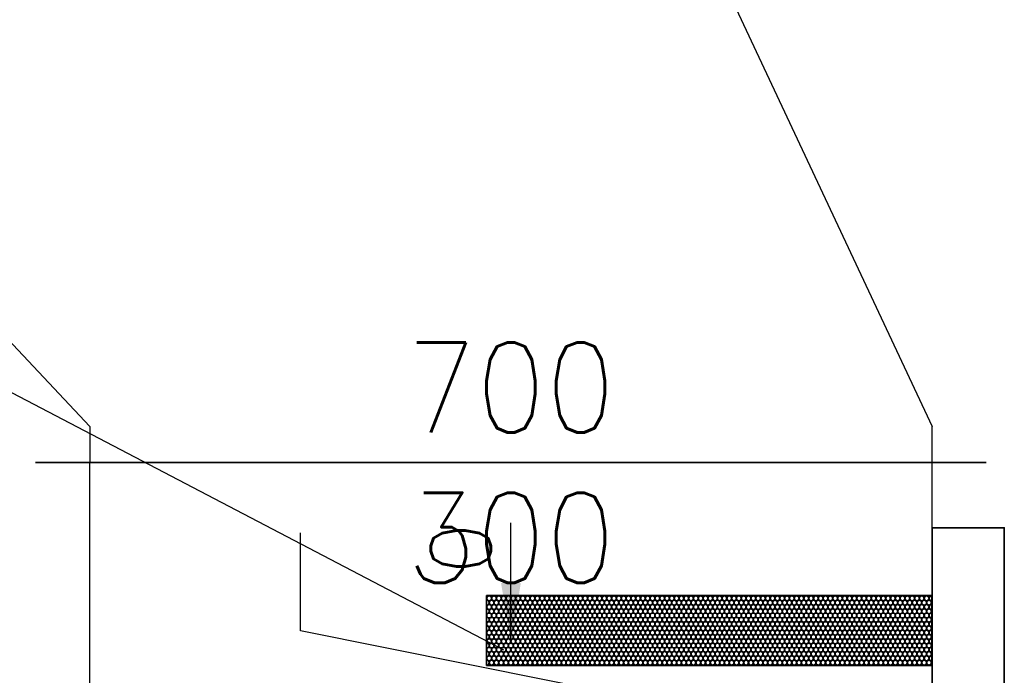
# Model space of a CAD drawing. Header units: millimetres. Extents: x -56303 to -45239, y -20463 to -4540.
# Tile 234 of 256: x -47014 to -46932, y -11314 to -11259. Entities that reach past the tile are written whole.
import ezdxf

# ---------------------------------------------------------------- set-up
doc = ezdxf.new("R2010")
doc.units = ezdxf.units.MM
for name, color, linetype in [('_HVAC_opis', 3, 'Continuous'), ('FLUID-N1', 7, 'Continuous'), ('FLUID-N1-50-ARRDU', 7, 'Continuous'), ('FLUID-N1-75-DIM', 7, 'Continuous')]:
    doc.layers.add(name, color=color, linetype=linetype)
doc.layers.add('_HVAC_urzadzenia', color=220, linetype='Continuous', lineweight=35)
doc.styles.add('FDBES', font='simplex.shx')
doc.styles.add('OPIS1', font='ROMANS.SHX', dxfattribs={"width": 0.9})
doc.dimstyles.new('FDBES', dxfattribs={"dimscale": 50, "dimtxt": 4, "dimasz": 2.5, "dimexe": 0.8, "dimexo": 2, "dimgap": 1, "dimtad": 1, "dimdsep": 46, "dimtxsty": 'FDBES', "dimcen": 2.5, "dimclrd": 4, "dimclre": 5, "dimadec": 0, "dimazin": 0, "dimtfac": 1, "dimtmove": 0, "dimatfit": 3, "dimfxl": 1, "dimarcsym": 0})

# ---------------------------------------------------------------- blocks, each defined once
blk = doc.blocks.new('A$C29042132')
for points in [[(6, 25.5), (0, 25.5), (0, 0), (6, 0)], [(6.029, 11.442), (6.029, 5.642), (43.029, 5.642), (43.029, 11.442)]]:
    blk.add_lwpolyline(points, close=True)
for centre in [(6.258, 11.216), (6.258, 10.497), (6.458, 10.859), (6.658, 11.216), (6.658, 10.497), (6.858, 10.859), (7.058, 11.216), (7.058, 10.497), (7.258, 10.859), (7.458, 11.216), (7.458, 10.497), (7.658, 10.859), (7.858, 11.216), (7.858, 10.497), (8.058, 10.859), (8.258, 11.216), (8.258, 10.497), (8.458, 10.859), (8.658, 11.216), (8.658, 10.497), (8.858, 10.859), (9.058, 11.216), (9.058, 10.497), (9.258, 10.859), (9.458, 11.216), (9.458, 10.497), (9.658, 10.859), (9.858, 11.216), (9.858, 10.497), (10.058, 10.859), (10.258, 11.216), (10.258, 10.497), (10.458, 10.859), (10.658, 11.216), (10.658, 10.497), (10.858, 10.859), (11.058, 11.216), (11.058, 10.497), (11.258, 10.859), (11.458, 11.216), (11.458, 10.497), (11.658, 10.859), (11.858, 11.216), (11.858, 10.497), (12.058, 10.859), (12.258, 11.216), (12.258, 10.497), (12.458, 10.859), (12.658, 11.216), (12.658, 10.497), (12.858, 10.859), (13.058, 11.216), (13.058, 10.497), (13.258, 10.859), (13.458, 11.216), (13.458, 10.497), (13.658, 10.859), (13.858, 11.216), (13.858, 10.497), (14.058, 10.859), (14.258, 11.216), (14.258, 10.497), (14.458, 10.859), (14.658, 11.216), (14.658, 10.497), (14.858, 10.859), (15.058, 11.216), (15.058, 10.497), (15.258, 10.859), (15.458, 11.216), (15.458, 10.497), (15.658, 10.859), (15.858, 11.216), (15.858, 10.497), (16.058, 10.859), (16.258, 11.216), (16.258, 10.497), (16.458, 10.859), (16.658, 11.216), (16.658, 10.497), (16.858, 10.859), (17.058, 11.216), (17.058, 10.497), (17.258, 10.859), (17.458, 11.216), (17.458, 10.497), (17.658, 10.859), (17.858, 11.216), (17.858, 10.497), (18.058, 10.859), (18.258, 11.216), (18.258, 10.497), (18.458, 10.859), (18.658, 11.216), (18.658, 10.497), (18.858, 10.859), (19.058, 11.216), (19.058, 10.497), (19.258, 10.859), (19.458, 11.216), (19.458, 10.497), (19.658, 10.859), (19.858, 11.216), (19.858, 10.497), (20.058, 10.859), (20.258, 11.216), (20.258, 10.497), (20.458, 10.859), (20.658, 11.216), (20.658, 10.497), (20.858, 10.859), (21.058, 11.216), (21.058, 10.497), (21.258, 10.859), (21.458, 11.216), (21.458, 10.497), (21.658, 10.859), (21.858, 11.216), (21.858, 10.497), (22.058, 10.859), (22.258, 11.216), (22.258, 10.497), (22.458, 10.859), (22.658, 11.216), (22.658, 10.497), (22.858, 10.859), (23.058, 11.216), (23.058, 10.497), (23.258, 10.859), (23.458, 11.216), (23.458, 10.497), (23.658, 10.859), (23.833, 11.216), (23.833, 10.497), (24.033, 10.859), (24.233, 11.216), (24.233, 10.497), (24.433, 10.859), (24.633, 11.216), (24.633, 10.497), (24.833, 10.859), (25.033, 11.216), (25.033, 10.497), (25.233, 10.859), (25.433, 11.216), (25.433, 10.497), (25.633, 10.859), (25.833, 11.216), (25.833, 10.497), (26.033, 10.859), (26.233, 11.216), (26.233, 10.497), (26.433, 10.859), (26.633, 11.216), (26.633, 10.497), (26.833, 10.859), (27.033, 11.216), (27.033, 10.497), (27.233, 10.859), (27.433, 11.216), (27.433, 10.497), (27.633, 10.859), (27.833, 11.216), (27.833, 10.497), (28.033, 10.859), (28.233, 11.216), (28.233, 10.497), (28.433, 10.859), (28.633, 11.216), (28.633, 10.497), (28.833, 10.859), (29.033, 11.216), (29.033, 10.497), (29.233, 10.859), (29.433, 11.216), (29.433, 10.497), (29.633, 10.859), (29.833, 11.216), (29.833, 10.497), (30.033, 10.859), (30.233, 11.216), (30.233, 10.497), (30.433, 10.859), (30.633, 11.216), (30.633, 10.497), (30.833, 10.859), (31.033, 11.216), (31.033, 10.497), (31.233, 10.859), (31.433, 11.216), (31.433, 10.497), (31.633, 10.859), (31.833, 11.216), (31.833, 10.497), (32.033, 10.859), (32.233, 11.216), (32.233, 10.497), (32.433, 10.859), (32.633, 11.216), (32.633, 10.497), (32.833, 10.859), (33.033, 11.216), (33.033, 10.497), (33.233, 10.859), (33.433, 11.216), (33.433, 10.497), (33.633, 10.859), (33.833, 11.216), (33.833, 10.497), (34.033, 10.859), (34.233, 11.216), (34.233, 10.497), (34.433, 10.859), (34.633, 11.216), (34.633, 10.497), (34.833, 10.859), (35.033, 11.216), (35.033, 10.497), (35.233, 10.859), (35.433, 11.216), (35.433, 10.497), (35.633, 10.859), (35.833, 11.216), (35.833, 10.497), (36.033, 10.859), (36.233, 11.216), (36.233, 10.497), (36.433, 10.859), (36.608, 11.216), (36.608, 10.497), (36.808, 10.859), (37.008, 11.216), (37.008, 10.497), (37.208, 10.859), (37.408, 11.216), (37.408, 10.497), (37.608, 10.859), (37.808, 11.216), (37.808, 10.497), (38.008, 10.859), (38.208, 11.216), (38.208, 10.497), (38.408, 10.859), (38.608, 11.216), (38.608, 10.497), (38.808, 10.859), (39.008, 11.216), (39.008, 10.497), (39.208, 10.859), (39.408, 11.216), (39.408, 10.497), (39.608, 10.859), (39.808, 11.216), (39.808, 10.497), (40.008, 10.859), (40.208, 11.216), (40.208, 10.497), (40.408, 10.859), (40.608, 11.216), (40.608, 10.497), (40.808, 10.859), (41.008, 11.216), (41.008, 10.497), (41.208, 10.859), (41.408, 11.216), (41.408, 10.497), (41.608, 10.859), (41.808, 11.216), (41.808, 10.497), (42.008, 10.859), (42.208, 11.216), (42.208, 10.497), (42.408, 10.859), (42.608, 11.216), (42.608, 10.497), (42.808, 10.859), (6.258, 9.792), (6.458, 10.14), (6.658, 9.792), (6.858, 10.14), (7.058, 9.792), (7.258, 10.14), (7.458, 9.792), (7.658, 10.14), (7.858, 9.792), (8.058, 10.14), (8.258, 9.792), (8.458, 10.14), (8.658, 9.792), (8.858, 10.14), (9.058, 9.792), (9.258, 10.14), (9.458, 9.792), (9.658, 10.14), (9.858, 9.792), (10.058, 10.14), (10.258, 9.792), (10.458, 10.14), (10.658, 9.792), (10.858, 10.14), (11.058, 9.792), (11.258, 10.14), (11.458, 9.792), (11.658, 10.14), (11.858, 9.792), (12.058, 10.14), (12.258, 9.792), (12.458, 10.14), (12.658, 9.792), (12.858, 10.14), (13.058, 9.792), (13.258, 10.14), (13.458, 9.792), (13.658, 10.14), (13.858, 9.792), (14.058, 10.14), (14.258, 9.792), (14.458, 10.14), (14.658, 9.792), (14.858, 10.14), (15.058, 9.792), (15.258, 10.14), (15.458, 9.792), (15.658, 10.14), (15.858, 9.792), (16.058, 10.14), (16.258, 9.792), (16.458, 10.14), (16.658, 9.792), (16.858, 10.14), (17.058, 9.792), (17.258, 10.14), (17.458, 9.792), (17.658, 10.14), (17.858, 9.792), (18.058, 10.14), (18.258, 9.792), (18.458, 10.14), (18.658, 9.792), (18.858, 10.14), (19.058, 9.792), (19.258, 10.14), (19.458, 9.792), (19.658, 10.14), (19.858, 9.792), (20.058, 10.14), (20.258, 9.792), (20.458, 10.14), (20.658, 9.792), (20.858, 10.14), (21.058, 9.792), (21.258, 10.14), (21.458, 9.792), (21.658, 10.14), (21.858, 9.792), (22.058, 10.14), (22.258, 9.792), (22.458, 10.14), (22.658, 9.792), (22.858, 10.14), (23.058, 9.792), (23.258, 10.14), (23.458, 9.792), (23.658, 10.14), (23.833, 9.792), (24.033, 10.14), (24.233, 9.792), (24.433, 10.14), (24.633, 9.792), (24.833, 10.14), (25.033, 9.792), (25.233, 10.14), (25.433, 9.792), (25.633, 10.14), (25.833, 9.792), (26.033, 10.14), (26.233, 9.792), (26.433, 10.14), (26.633, 9.792), (26.833, 10.14), (27.033, 9.792), (27.233, 10.14), (27.433, 9.792), (27.633, 10.14), (27.833, 9.792), (28.033, 10.14), (28.233, 9.792), (28.433, 10.14), (28.633, 9.792), (28.833, 10.14), (29.033, 9.792), (29.233, 10.14), (29.433, 9.792), (29.633, 10.14), (29.833, 9.792), (30.033, 10.14), (30.233, 9.792), (30.433, 10.14), (30.633, 9.792), (30.833, 10.14), (31.033, 9.792), (31.233, 10.14), (31.433, 9.792), (31.633, 10.14), (31.833, 9.792), (32.033, 10.14), (32.233, 9.792), (32.433, 10.14), (32.633, 9.792), (32.833, 10.14), (33.033, 9.792), (33.233, 10.14), (33.433, 9.792), (33.633, 10.14), (33.833, 9.792), (34.033, 10.14), (34.233, 9.792), (34.433, 10.14), (34.633, 9.792), (34.833, 10.14), (35.033, 9.792), (35.233, 10.14), (35.433, 9.792), (35.633, 10.14), (35.833, 9.792), (36.033, 10.14), (36.233, 9.792), (36.433, 10.14), (36.608, 9.792), (36.808, 10.14), (37.008, 9.792), (37.208, 10.14), (37.408, 9.792), (37.608, 10.14), (37.808, 9.792), (38.008, 10.14), (38.208, 9.792), (38.408, 10.14), (38.608, 9.792), (38.808, 10.14), (39.008, 9.792), (39.208, 10.14), (39.408, 9.792), (39.608, 10.14), (39.808, 9.792), (40.008, 10.14), (40.208, 9.792), (40.408, 10.14), (40.608, 9.792), (40.808, 10.14), (41.008, 9.792), (41.208, 10.14), (41.408, 9.792), (41.608, 10.14), (41.808, 9.792), (42.008, 10.14), (42.208, 9.792), (42.408, 10.14), (42.608, 9.792), (42.808, 10.14), (6.258, 9.073), (6.458, 9.435), (6.658, 9.073), (6.858, 9.435), (7.058, 9.073), (7.258, 9.435), (7.458, 9.073), (7.658, 9.435), (7.858, 9.073), (8.058, 9.435), (8.258, 9.073), (8.458, 9.435), (8.658, 9.073), (8.858, 9.435), (9.058, 9.073), (9.258, 9.435), (9.458, 9.073), (9.658, 9.435), (9.858, 9.073), (10.058, 9.435), (10.258, 9.073), (10.458, 9.435), (10.658, 9.073), (10.858, 9.435), (11.058, 9.073), (11.258, 9.435), (11.458, 9.073), (11.658, 9.435), (11.858, 9.073), (12.058, 9.435), (12.258, 9.073), (12.458, 9.435), (12.658, 9.073), (12.858, 9.435), (13.058, 9.073), (13.258, 9.435), (13.458, 9.073), (13.658, 9.435), (13.858, 9.073), (14.058, 9.435), (14.258, 9.073), (14.458, 9.435), (14.658, 9.073), (14.858, 9.435), (15.058, 9.073), (15.258, 9.435), (15.458, 9.073), (15.658, 9.435), (15.858, 9.073), (16.058, 9.435), (16.258, 9.073), (16.458, 9.435), (16.658, 9.073), (16.858, 9.435), (17.058, 9.073), (17.258, 9.435), (17.458, 9.073), (17.658, 9.435), (17.858, 9.073), (18.058, 9.435), (18.258, 9.073), (18.458, 9.435), (18.658, 9.073), (18.858, 9.435), (19.058, 9.073), (19.258, 9.435), (19.458, 9.073), (19.658, 9.435), (19.858, 9.073), (20.058, 9.435), (20.258, 9.073), (20.458, 9.435), (20.658, 9.073), (20.858, 9.435), (21.058, 9.073), (21.258, 9.435), (21.458, 9.073), (21.658, 9.435), (21.858, 9.073), (22.058, 9.435), (22.258, 9.073), (22.458, 9.435), (22.658, 9.073), (22.858, 9.435), (23.058, 9.073), (23.258, 9.435), (23.458, 9.073), (23.658, 9.435), (23.833, 9.073), (24.033, 9.435), (24.233, 9.073), (24.433, 9.435), (24.633, 9.073), (24.833, 9.435), (25.033, 9.073), (25.233, 9.435), (25.433, 9.073), (25.633, 9.435), (25.833, 9.073), (26.033, 9.435), (26.233, 9.073), (26.433, 9.435), (26.633, 9.073), (26.833, 9.435), (27.033, 9.073), (27.233, 9.435), (27.433, 9.073), (27.633, 9.435), (27.833, 9.073), (28.033, 9.435), (28.233, 9.073), (28.433, 9.435), (28.633, 9.073), (28.833, 9.435), (29.033, 9.073), (29.233, 9.435), (29.433, 9.073), (29.633, 9.435), (29.833, 9.073), (30.033, 9.435), (30.233, 9.073), (30.433, 9.435), (30.633, 9.073), (30.833, 9.435), (31.033, 9.073), (31.233, 9.435), (31.433, 9.073), (31.633, 9.435), (31.833, 9.073), (32.033, 9.435), (32.233, 9.073), (32.433, 9.435), (32.633, 9.073), (32.833, 9.435), (33.033, 9.073), (33.233, 9.435), (33.433, 9.073), (33.633, 9.435), (33.833, 9.073), (34.033, 9.435), (34.233, 9.073), (34.433, 9.435), (34.633, 9.073), (34.833, 9.435), (35.033, 9.073), (35.233, 9.435), (35.433, 9.073), (35.633, 9.435), (35.833, 9.073), (36.033, 9.435), (36.233, 9.073), (36.433, 9.435), (36.608, 9.073), (36.808, 9.435), (37.008, 9.073), (37.208, 9.435), (37.408, 9.073), (37.608, 9.435), (37.808, 9.073), (38.008, 9.435), (38.208, 9.073), (38.408, 9.435), (38.608, 9.073), (38.808, 9.435), (39.008, 9.073), (39.208, 9.435), (39.408, 9.073), (39.608, 9.435), (39.808, 9.073), (40.008, 9.435), (40.208, 9.073), (40.408, 9.435), (40.608, 9.073), (40.808, 9.435), (41.008, 9.073), (41.208, 9.435), (41.408, 9.073), (41.608, 9.435), (41.808, 9.073), (42.008, 9.435), (42.208, 9.073), (42.408, 9.435), (42.608, 9.073), (42.808, 9.435), (6.258, 8.364), (6.458, 8.716), (6.458, 8.007), (6.658, 8.364), (6.858, 8.716), (6.858, 8.007), (7.058, 8.364), (7.258, 8.716), (7.258, 8.007), (7.458, 8.364), (7.658, 8.716), (7.658, 8.007), (7.858, 8.364), (8.058, 8.716), (8.058, 8.007), (8.258, 8.364), (8.458, 8.716), (8.458, 8.007), (8.658, 8.364), (8.858, 8.716), (8.858, 8.007), (9.058, 8.364), (9.258, 8.716), (9.258, 8.007), (9.458, 8.364), (9.658, 8.716), (9.658, 8.007), (9.858, 8.364), (10.058, 8.716), (10.058, 8.007), (10.258, 8.364), (10.458, 8.716), (10.458, 8.007), (10.658, 8.364), (10.858, 8.716), (10.858, 8.007), (11.058, 8.364), (11.258, 8.716), (11.258, 8.007), (11.458, 8.364), (11.658, 8.716), (11.658, 8.007), (11.858, 8.364), (12.058, 8.716), (12.058, 8.007), (12.258, 8.364), (12.458, 8.716), (12.458, 8.007), (12.658, 8.364), (12.858, 8.716), (12.858, 8.007), (13.058, 8.364), (13.258, 8.716), (13.258, 8.007), (13.458, 8.364), (13.658, 8.716), (13.658, 8.007), (13.858, 8.364), (14.058, 8.716), (14.058, 8.007), (14.258, 8.364), (14.458, 8.716), (14.458, 8.007), (14.658, 8.364), (14.858, 8.716), (14.858, 8.007), (15.058, 8.364), (15.258, 8.716), (15.258, 8.007), (15.458, 8.364), (15.658, 8.716), (15.658, 8.007), (15.858, 8.364), (16.058, 8.716), (16.058, 8.007), (16.258, 8.364), (16.458, 8.716), (16.458, 8.007), (16.658, 8.364), (16.858, 8.716), (16.858, 8.007), (17.058, 8.364), (17.258, 8.716), (17.258, 8.007), (17.458, 8.364), (17.658, 8.716), (17.658, 8.007), (17.858, 8.364), (18.058, 8.716), (18.058, 8.007), (18.258, 8.364), (18.458, 8.716), (18.458, 8.007), (18.658, 8.364), (18.858, 8.716), (18.858, 8.007), (19.058, 8.364), (19.258, 8.716), (19.258, 8.007), (19.458, 8.364), (19.658, 8.716), (19.658, 8.007), (19.858, 8.364), (20.058, 8.716), (20.058, 8.007), (20.258, 8.364), (20.458, 8.716), (20.458, 8.007), (20.658, 8.364), (20.858, 8.716), (20.858, 8.007), (21.058, 8.364), (21.258, 8.716), (21.258, 8.007), (21.458, 8.364), (21.658, 8.716), (21.658, 8.007), (21.858, 8.364), (22.058, 8.716), (22.058, 8.007), (22.258, 8.364), (22.458, 8.716), (22.458, 8.007), (22.658, 8.364), (22.858, 8.716), (22.858, 8.007), (23.058, 8.364), (23.258, 8.716), (23.258, 8.007), (23.458, 8.364), (23.658, 8.716), (23.658, 8.007), (23.833, 8.364), (24.033, 8.716), (24.033, 8.007), (24.233, 8.364), (24.433, 8.716), (24.433, 8.007), (24.633, 8.364), (24.833, 8.716), (24.833, 8.007), (25.033, 8.364), (25.233, 8.716), (25.233, 8.007), (25.433, 8.364), (25.633, 8.716), (25.633, 8.007), (25.833, 8.364), (26.033, 8.716), (26.033, 8.007), (26.233, 8.364), (26.433, 8.716), (26.433, 8.007), (26.633, 8.364), (26.833, 8.716), (26.833, 8.007), (27.033, 8.364), (27.233, 8.716), (27.233, 8.007), (27.433, 8.364), (27.633, 8.716), (27.633, 8.007), (27.833, 8.364), (28.033, 8.716), (28.033, 8.007), (28.233, 8.364), (28.433, 8.716), (28.433, 8.007), (28.633, 8.364), (28.833, 8.716), (28.833, 8.007), (29.033, 8.364), (29.233, 8.716), (29.233, 8.007), (29.433, 8.364), (29.633, 8.716), (29.633, 8.007), (29.833, 8.364), (30.033, 8.716), (30.033, 8.007), (30.233, 8.364), (30.433, 8.716), (30.433, 8.007), (30.633, 8.364), (30.833, 8.716), (30.833, 8.007), (31.033, 8.364), (31.233, 8.716), (31.233, 8.007), (31.433, 8.364), (31.633, 8.716), (31.633, 8.007), (31.833, 8.364), (32.033, 8.716), (32.033, 8.007), (32.233, 8.364), (32.433, 8.716), (32.433, 8.007), (32.633, 8.364), (32.833, 8.716), (32.833, 8.007), (33.033, 8.364), (33.233, 8.716), (33.233, 8.007), (33.433, 8.364), (33.633, 8.716), (33.633, 8.007), (33.833, 8.364), (34.033, 8.716), (34.033, 8.007), (34.233, 8.364), (34.433, 8.716), (34.433, 8.007), (34.633, 8.364), (34.833, 8.716), (34.833, 8.007), (35.033, 8.364), (35.233, 8.716), (35.233, 8.007), (35.433, 8.364), (35.633, 8.716), (35.633, 8.007), (35.833, 8.364), (36.033, 8.716), (36.033, 8.007), (36.233, 8.364), (36.433, 8.716), (36.433, 8.007), (36.608, 8.364), (36.808, 8.716), (36.808, 8.007), (37.008, 8.364), (37.208, 8.716), (37.208, 8.007), (37.408, 8.364), (37.608, 8.716), (37.608, 8.007), (37.808, 8.364), (38.008, 8.716), (38.008, 8.007), (38.208, 8.364), (38.408, 8.716), (38.408, 8.007), (38.608, 8.364), (38.808, 8.716), (38.808, 8.007), (39.008, 8.364), (39.208, 8.716), (39.208, 8.007), (39.408, 8.364), (39.608, 8.716), (39.608, 8.007), (39.808, 8.364), (40.008, 8.716), (40.008, 8.007), (40.208, 8.364), (40.408, 8.716), (40.408, 8.007), (40.608, 8.364), (40.808, 8.716), (40.808, 8.007), (41.008, 8.364), (41.208, 8.716), (41.208, 8.007), (41.408, 8.364), (41.608, 8.716), (41.608, 8.007), (41.808, 8.364), (42.008, 8.716), (42.008, 8.007), (42.208, 8.364), (42.408, 8.716), (42.408, 8.007), (42.608, 8.364), (42.808, 8.716), (42.808, 8.007), (6.258, 7.645), (6.458, 7.288), (6.658, 7.645), (6.858, 7.288), (7.058, 7.645), (7.258, 7.288), (7.458, 7.645), (7.658, 7.288), (7.858, 7.645), (8.058, 7.288), (8.258, 7.645), (8.458, 7.288), (8.658, 7.645), (8.858, 7.288), (9.058, 7.645), (9.258, 7.288), (9.458, 7.645), (9.658, 7.288), (9.858, 7.645), (10.058, 7.288), (10.258, 7.645), (10.458, 7.288), (10.658, 7.645), (10.858, 7.288), (11.058, 7.645), (11.258, 7.288), (11.458, 7.645), (11.658, 7.288), (11.858, 7.645), (12.058, 7.288), (12.258, 7.645), (12.458, 7.288), (12.658, 7.645), (12.858, 7.288), (13.058, 7.645), (13.258, 7.288), (13.458, 7.645), (13.658, 7.288), (13.858, 7.645), (14.058, 7.288), (14.258, 7.645), (14.458, 7.288), (14.658, 7.645), (14.858, 7.288), (15.058, 7.645), (15.258, 7.288), (15.458, 7.645), (15.658, 7.288), (15.858, 7.645), (16.058, 7.288), (16.258, 7.645), (16.458, 7.288), (16.658, 7.645), (16.858, 7.288), (17.058, 7.645), (17.258, 7.288), (17.458, 7.645), (17.658, 7.288), (17.858, 7.645), (18.058, 7.288), (18.258, 7.645), (18.458, 7.288), (18.658, 7.645), (18.858, 7.288), (19.058, 7.645), (19.258, 7.288), (19.458, 7.645), (19.658, 7.288), (19.858, 7.645), (20.058, 7.288), (20.258, 7.645), (20.458, 7.288), (20.658, 7.645), (20.858, 7.288), (21.058, 7.645), (21.258, 7.288), (21.458, 7.645), (21.658, 7.288), (21.858, 7.645), (22.058, 7.288), (22.258, 7.645), (22.458, 7.288), (22.658, 7.645), (22.858, 7.288), (23.058, 7.645), (23.258, 7.288), (23.458, 7.645), (23.658, 7.288), (23.833, 7.645), (24.033, 7.288), (24.233, 7.645), (24.433, 7.288), (24.633, 7.645), (24.833, 7.288), (25.033, 7.645), (25.233, 7.288), (25.433, 7.645), (25.633, 7.288), (25.833, 7.645), (26.033, 7.288), (26.233, 7.645), (26.433, 7.288), (26.633, 7.645), (26.833, 7.288), (27.033, 7.645), (27.233, 7.288), (27.433, 7.645), (27.633, 7.288), (27.833, 7.645), (28.033, 7.288), (28.233, 7.645), (28.433, 7.288), (28.633, 7.645), (28.833, 7.288), (29.033, 7.645), (29.233, 7.288), (29.433, 7.645), (29.633, 7.288), (29.833, 7.645), (30.033, 7.288), (30.233, 7.645), (30.433, 7.288), (30.633, 7.645), (30.833, 7.288), (31.033, 7.645), (31.233, 7.288), (31.433, 7.645), (31.633, 7.288), (31.833, 7.645), (32.033, 7.288), (32.233, 7.645), (32.433, 7.288), (32.633, 7.645), (32.833, 7.288), (33.033, 7.645), (33.233, 7.288), (33.433, 7.645), (33.633, 7.288), (33.833, 7.645), (34.033, 7.288), (34.233, 7.645), (34.433, 7.288), (34.633, 7.645), (34.833, 7.288), (35.033, 7.645), (35.233, 7.288), (35.433, 7.645), (35.633, 7.288), (35.833, 7.645), (36.033, 7.288), (36.233, 7.645), (36.433, 7.288), (36.608, 7.645), (36.808, 7.288), (37.008, 7.645), (37.208, 7.288), (37.408, 7.645), (37.608, 7.288), (37.808, 7.645), (38.008, 7.288), (38.208, 7.645), (38.408, 7.288), (38.608, 7.645), (38.808, 7.288), (39.008, 7.645), (39.208, 7.288), (39.408, 7.645), (39.608, 7.288), (39.808, 7.645), (40.008, 7.288), (40.208, 7.645), (40.408, 7.288), (40.608, 7.645), (40.808, 7.288), (41.008, 7.645), (41.208, 7.288), (41.408, 7.645), (41.608, 7.288), (41.808, 7.645), (42.008, 7.288), (42.208, 7.645), (42.408, 7.288), (42.608, 7.645), (42.808, 7.288), (6.258, 6.94), (6.458, 6.583), (6.658, 6.94), (6.858, 6.583), (7.058, 6.94), (7.258, 6.583), (7.458, 6.94), (7.658, 6.583), (7.858, 6.94), (8.058, 6.583), (8.258, 6.94), (8.458, 6.583), (8.658, 6.94), (8.858, 6.583), (9.058, 6.94), (9.258, 6.583), (9.458, 6.94), (9.658, 6.583), (9.858, 6.94), (10.058, 6.583), (10.258, 6.94), (10.458, 6.583), (10.658, 6.94), (10.858, 6.583), (11.058, 6.94), (11.258, 6.583), (11.458, 6.94), (11.658, 6.583), (11.858, 6.94), (12.058, 6.583), (12.258, 6.94), (12.458, 6.583), (12.658, 6.94), (12.858, 6.583), (13.058, 6.94), (13.258, 6.583), (13.458, 6.94), (13.658, 6.583), (13.858, 6.94), (14.058, 6.583), (14.258, 6.94), (14.458, 6.583), (14.658, 6.94), (14.858, 6.583), (15.058, 6.94), (15.258, 6.583), (15.458, 6.94), (15.658, 6.583), (15.858, 6.94), (16.058, 6.583), (16.258, 6.94), (16.458, 6.583), (16.658, 6.94), (16.858, 6.583), (17.058, 6.94), (17.258, 6.583), (17.458, 6.94), (17.658, 6.583), (17.858, 6.94), (18.058, 6.583), (18.258, 6.94), (18.458, 6.583), (18.658, 6.94), (18.858, 6.583), (19.058, 6.94), (19.258, 6.583), (19.458, 6.94), (19.658, 6.583), (19.858, 6.94), (20.058, 6.583), (20.258, 6.94), (20.458, 6.583), (20.658, 6.94), (20.858, 6.583), (21.058, 6.94), (21.258, 6.583), (21.458, 6.94), (21.658, 6.583), (21.858, 6.94), (22.058, 6.583), (22.258, 6.94), (22.458, 6.583), (22.658, 6.94), (22.858, 6.583), (23.058, 6.94), (23.258, 6.583), (23.458, 6.94), (23.658, 6.583), (23.833, 6.94), (24.033, 6.583), (24.233, 6.94), (24.433, 6.583), (24.633, 6.94), (24.833, 6.583), (25.033, 6.94), (25.233, 6.583), (25.433, 6.94), (25.633, 6.583), (25.833, 6.94), (26.033, 6.583), (26.233, 6.94), (26.433, 6.583), (26.633, 6.94), (26.833, 6.583), (27.033, 6.94), (27.233, 6.583), (27.433, 6.94), (27.633, 6.583), (27.833, 6.94), (28.033, 6.583), (28.233, 6.94), (28.433, 6.583), (28.633, 6.94), (28.833, 6.583), (29.033, 6.94), (29.233, 6.583), (29.433, 6.94), (29.633, 6.583), (29.833, 6.94), (30.033, 6.583), (30.233, 6.94), (30.433, 6.583), (30.633, 6.94), (30.833, 6.583), (31.033, 6.94), (31.233, 6.583), (31.433, 6.94), (31.633, 6.583), (31.833, 6.94), (32.033, 6.583), (32.233, 6.94), (32.433, 6.583), (32.633, 6.94), (32.833, 6.583), (33.033, 6.94), (33.233, 6.583), (33.433, 6.94), (33.633, 6.583), (33.833, 6.94), (34.033, 6.583), (34.233, 6.94), (34.433, 6.583), (34.633, 6.94), (34.833, 6.583), (35.033, 6.94), (35.233, 6.583), (35.433, 6.94), (35.633, 6.583), (35.833, 6.94), (36.033, 6.583), (36.233, 6.94), (36.433, 6.583), (36.608, 6.94), (36.808, 6.583), (37.008, 6.94), (37.208, 6.583), (37.408, 6.94), (37.608, 6.583), (37.808, 6.94), (38.008, 6.583), (38.208, 6.94), (38.408, 6.583), (38.608, 6.94), (38.808, 6.583), (39.008, 6.94), (39.208, 6.583), (39.408, 6.94), (39.608, 6.583), (39.808, 6.94), (40.008, 6.583), (40.208, 6.94), (40.408, 6.583), (40.608, 6.94), (40.808, 6.583), (41.008, 6.94), (41.208, 6.583), (41.408, 6.94), (41.608, 6.583), (41.808, 6.94), (42.008, 6.583), (42.208, 6.94), (42.408, 6.583), (42.608, 6.94), (42.808, 6.583), (6.258, 6.221), (6.458, 5.864), (6.658, 6.221), (6.858, 5.864), (7.058, 6.221), (7.258, 5.864), (7.458, 6.221), (7.658, 5.864), (7.858, 6.221), (8.058, 5.864), (8.258, 6.221), (8.458, 5.864), (8.658, 6.221), (8.858, 5.864), (9.058, 6.221), (9.258, 5.864), (9.458, 6.221), (9.658, 5.864), (9.858, 6.221), (10.058, 5.864), (10.258, 6.221), (10.458, 5.864), (10.658, 6.221), (10.858, 5.864), (11.058, 6.221), (11.258, 5.864), (11.458, 6.221), (11.658, 5.864), (11.858, 6.221), (12.058, 5.864), (12.258, 6.221), (12.458, 5.864), (12.658, 6.221), (12.858, 5.864), (13.058, 6.221), (13.258, 5.864), (13.458, 6.221), (13.658, 5.864), (13.858, 6.221), (14.058, 5.864), (14.258, 6.221), (14.458, 5.864), (14.658, 6.221), (14.858, 5.864), (15.058, 6.221), (15.258, 5.864), (15.458, 6.221), (15.658, 5.864), (15.858, 6.221), (16.058, 5.864), (16.258, 6.221), (16.458, 5.864), (16.658, 6.221), (16.858, 5.864), (17.058, 6.221), (17.258, 5.864), (17.458, 6.221), (17.658, 5.864), (17.858, 6.221), (18.058, 5.864), (18.258, 6.221), (18.458, 5.864), (18.658, 6.221), (18.858, 5.864), (19.058, 6.221), (19.258, 5.864), (19.458, 6.221), (19.658, 5.864), (19.858, 6.221), (20.058, 5.864), (20.258, 6.221), (20.458, 5.864), (20.658, 6.221), (20.858, 5.864), (21.058, 6.221), (21.258, 5.864), (21.458, 6.221), (21.658, 5.864), (21.858, 6.221), (22.058, 5.864), (22.258, 6.221), (22.458, 5.864), (22.658, 6.221), (22.858, 5.864), (23.058, 6.221), (23.258, 5.864), (23.458, 6.221), (23.658, 5.864), (23.833, 6.221), (24.033, 5.864), (24.233, 6.221), (24.433, 5.864), (24.633, 6.221), (24.833, 5.864), (25.033, 6.221), (25.233, 5.864), (25.433, 6.221), (25.633, 5.864), (25.833, 6.221), (26.033, 5.864), (26.233, 6.221), (26.433, 5.864), (26.633, 6.221), (26.833, 5.864), (27.033, 6.221), (27.233, 5.864), (27.433, 6.221), (27.633, 5.864), (27.833, 6.221), (28.033, 5.864), (28.233, 6.221), (28.433, 5.864), (28.633, 6.221), (28.833, 5.864), (29.033, 6.221), (29.233, 5.864), (29.433, 6.221), (29.633, 5.864), (29.833, 6.221), (30.033, 5.864), (30.233, 6.221), (30.433, 5.864), (30.633, 6.221), (30.833, 5.864), (31.033, 6.221), (31.233, 5.864), (31.433, 6.221), (31.633, 5.864), (31.833, 6.221), (32.033, 5.864), (32.233, 6.221), (32.433, 5.864), (32.633, 6.221), (32.833, 5.864), (33.033, 6.221), (33.233, 5.864), (33.433, 6.221), (33.633, 5.864), (33.833, 6.221), (34.033, 5.864), (34.233, 6.221), (34.433, 5.864), (34.633, 6.221), (34.833, 5.864), (35.033, 6.221), (35.233, 5.864), (35.433, 6.221), (35.633, 5.864), (35.833, 6.221), (36.033, 5.864), (36.233, 6.221), (36.433, 5.864), (36.608, 6.221), (36.808, 5.864), (37.008, 6.221), (37.208, 5.864), (37.408, 6.221), (37.608, 5.864), (37.808, 6.221), (38.008, 5.864), (38.208, 6.221), (38.408, 5.864), (38.608, 6.221), (38.808, 5.864), (39.008, 6.221), (39.208, 5.864), (39.408, 6.221), (39.608, 5.864), (39.808, 6.221), (40.008, 5.864), (40.208, 6.221), (40.408, 5.864), (40.608, 6.221), (40.808, 5.864), (41.008, 6.221), (41.208, 5.864), (41.408, 6.221), (41.608, 5.864), (41.808, 6.221), (42.008, 5.864), (42.208, 6.221), (42.408, 5.864), (42.608, 6.221), (42.808, 5.864)]:
    blk.add_circle(centre, 0.2)
for centre, start, end in [((6.058, 10.859), 261.62466, 98.37534), ((43.008, 11.216), 83.95424, 276.04576), ((43.008, 10.497), 83.95424, 276.04576), ((43.208, 10.859), 153.46701, 206.53299), ((6.058, 10.14), 261.62466, 98.37534), ((43.008, 9.792), 83.95424, 276.04576), ((43.208, 10.14), 153.46701, 206.53299), ((6.058, 9.435), 261.62466, 98.37534), ((43.008, 9.073), 83.95424, 276.04576), ((43.208, 9.435), 153.46701, 206.53299), ((6.058, 8.716), 261.62466, 98.37534), ((6.058, 8.007), 261.62466, 98.37534), ((43.008, 8.364), 83.95424, 276.04576), ((43.208, 8.716), 153.46701, 206.53299), ((6.058, 7.288), 261.62466, 98.37534), ((43.008, 7.645), 83.95424, 276.04576), ((43.208, 8.007), 153.46701, 206.53299), ((43.208, 7.288), 153.46701, 206.53299), ((6.058, 6.583), 261.62466, 98.37534), ((43.008, 6.94), 83.95424, 276.04576), ((43.208, 6.583), 153.46702, 206.53298), ((6.058, 5.864), 261.62466, 98.37534), ((43.008, 6.221), 83.95424, 276.04576), ((43.208, 5.864), 153.46702, 206.53298), ((6.258, 5.514), 39.54297, 140.45703), ((6.658, 5.514), 39.54297, 140.45703), ((7.058, 5.514), 39.54297, 140.45703), ((7.458, 5.514), 39.54297, 140.45703), ((7.858, 5.514), 39.54297, 140.45703), ((8.258, 5.514), 39.54297, 140.45703), ((8.658, 5.514), 39.54297, 140.45703), ((9.058, 5.514), 39.54297, 140.45703), ((9.458, 5.514), 39.54297, 140.45703), ((9.858, 5.514), 39.54297, 140.45703), ((10.258, 5.514), 39.54297, 140.45703), ((10.658, 5.514), 39.54297, 140.45703), ((11.058, 5.514), 39.54297, 140.45703), ((11.458, 5.514), 39.54297, 140.45703), ((11.858, 5.514), 39.54297, 140.45703), ((12.258, 5.514), 39.54297, 140.45703), ((12.658, 5.514), 39.54297, 140.45703), ((13.058, 5.514), 39.54297, 140.45703), ((13.458, 5.514), 39.54297, 140.45703), ((13.858, 5.514), 39.54297, 140.45703), ((14.258, 5.514), 39.54297, 140.45703), ((14.658, 5.514), 39.54297, 140.45703), ((15.058, 5.514), 39.54297, 140.45703), ((15.458, 5.514), 39.54297, 140.45703), ((15.858, 5.514), 39.54297, 140.45703), ((16.258, 5.514), 39.54297, 140.45703), ((16.658, 5.514), 39.54297, 140.45703), ((17.058, 5.514), 39.54297, 140.45703), ((17.458, 5.514), 39.54297, 140.45703), ((17.858, 5.514), 39.54297, 140.45703), ((18.258, 5.514), 39.54297, 140.45703), ((18.658, 5.514), 39.54297, 140.45703), ((19.058, 5.514), 39.54297, 140.45703), ((19.458, 5.514), 39.54297, 140.45703), ((19.858, 5.514), 39.54297, 140.45703), ((20.258, 5.514), 39.54297, 140.45703), ((20.658, 5.514), 39.54297, 140.45703), ((21.058, 5.514), 39.54297, 140.45703), ((21.458, 5.514), 39.54297, 140.45703), ((21.858, 5.514), 39.54297, 140.45703), ((22.258, 5.514), 39.54297, 140.45703), ((22.658, 5.514), 39.54297, 140.45703), ((23.058, 5.514), 39.54297, 140.45703), ((24.233, 5.514), 39.54297, 140.45703), ((24.633, 5.514), 39.54297, 140.45703), ((25.033, 5.514), 39.54297, 140.45703), ((25.433, 5.514), 39.54297, 140.45703), ((25.833, 5.514), 39.54297, 140.45703), ((26.233, 5.514), 39.54297, 140.45703), ((26.633, 5.514), 39.54297, 140.45703), ((27.033, 5.514), 39.54297, 140.45703), ((27.433, 5.514), 39.54297, 140.45703), ((27.833, 5.514), 39.54297, 140.45703), ((28.233, 5.514), 39.54297, 140.45703), ((28.633, 5.514), 39.54297, 140.45703), ((29.033, 5.514), 39.54297, 140.45703), ((29.433, 5.514), 39.54297, 140.45703), ((29.833, 5.514), 39.54297, 140.45703), ((30.233, 5.514), 39.54297, 140.45703), ((30.633, 5.514), 39.54297, 140.45703), ((31.033, 5.514), 39.54297, 140.45703), ((31.433, 5.514), 39.54297, 140.45703), ((31.833, 5.514), 39.54297, 140.45703), ((32.233, 5.514), 39.54297, 140.45703), ((32.633, 5.514), 39.54297, 140.45703), ((33.033, 5.514), 39.54297, 140.45703), ((33.433, 5.514), 39.54297, 140.45703), ((33.833, 5.514), 39.54297, 140.45703), ((34.233, 5.514), 39.54297, 140.45703), ((34.633, 5.514), 39.54297, 140.45703), ((35.033, 5.514), 39.54297, 140.45703), ((35.433, 5.514), 39.54297, 140.45703), ((35.833, 5.514), 39.54297, 140.45703), ((37.008, 5.514), 39.54297, 140.45703), ((37.408, 5.514), 39.54297, 140.45703), ((37.808, 5.514), 39.54297, 140.45703), ((38.208, 5.514), 39.54297, 140.45703), ((38.608, 5.514), 39.54297, 140.45703), ((39.008, 5.514), 39.54297, 140.45703), ((39.408, 5.514), 39.54297, 140.45703), ((39.808, 5.514), 39.54297, 140.45703), ((40.208, 5.514), 39.54297, 140.45703), ((40.608, 5.514), 39.54297, 140.45703), ((41.008, 5.514), 39.54297, 140.45703), ((41.408, 5.514), 39.54297, 140.45703), ((41.808, 5.514), 39.54297, 140.45703), ((42.208, 5.514), 39.54297, 140.45703), ((42.608, 5.514), 39.54297, 140.45703), ((43.008, 5.514), 83.95424, 140.45703)]:
    blk.add_arc(centre, 0.2, start, end)
blk = doc.blocks.new('*U1393')
at = {"color": 132, "linetype": 'Continuous', "lineweight": -2}
for p, q in [((-175, -395), (-175, 395)), ((175, 395), (175, -395))]:
    blk.add_line(p, q, dxfattribs=at)
at = {"color": 0, "linetype": 'ByBlock', "lineweight": -2}
for p, q in [((-175, 350), (175, 350)), ((-175, -350), (175, -350))]:
    blk.add_line(p, q, dxfattribs=at)
at = {"color": 7, "linetype": 'Continuous'}
for p, q in [((-35, -175), (35, 175)), ((35, 175), (116.67, 175)), ((-116.67, -175), (-35, -175))]:
    blk.add_line(p, q, dxfattribs=at)
blk = doc.blocks.new('*U1399')
at = {"color": 0, "linetype": 'ByBlock', "lineweight": -2}
for p, q in [((0, 0), (-320, -300)), ((-320, -300), (-350, -300)), ((320, -700), (-320, -1000)), ((-350, -1000), (-320, -1000))]:
    blk.add_line(p, q, dxfattribs=at)
at = {"color": 132, "linetype": 'Continuous', "lineweight": -2}
blk.add_line((-350, -1045), (-350, -255), dxfattribs=at)

msp = doc.modelspace()

# ---------------------------------------------------------------- linework, layer by layer
at = {"layer": '_HVAC_opis', "color": 3}
msp.add_line((-47180.728, -11203.598), (-46973.785, -11311.822), dxfattribs=at)

# ---------------------------------------------------------------- block references
at = {"layer": '_HVAC_urzadzenia', "rotation": 180}
msp.add_blockref('A$C29042132', (-46932.177, -11301.681), dxfattribs=at)
at = {"layer": 'FLUID-N1', "color": 132, "linetype": 'Continuous', "xscale": 0.1000000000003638, "yscale": 0.1000000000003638, "zscale": 0.1, "rotation": 90}
for name, p in [('*U1399', (-47038.177, -11261.257)), ('*U1393', (-46973.177, -11313.757))]:
    msp.add_blockref(name, p, dxfattribs=at)

# ---------------------------------------------------------------- texts
at = {"layer": 'FLUID-N1-50-ARRDU', "color": 3, "insert": (-46973.177, -11301.257, 86080.82), "char_height": 5, "attachment_point": 6, "rotation": 90, "style": 'FDBES'}
msp.add_mtext('0\\P ', dxfattribs=at)
at = {"layer": 'FLUID-N1-75-DIM', "color": 61, "insert": (-46973.177, -11296.257), "char_height": 7.5, "attachment_point": 5, "style": 'OPIS1'}
msp.add_mtext('700\\P300', dxfattribs=at)

# ---------------------------------------------------------------- leaders
at = {"layer": 'FLUID-N1-50-ARRDU'}
msp.add_leader([(-46973.177, -11311.257, 86080.82), (-46973.177, -11301.257, 86080.82)], dimstyle='FDBES', override={"dimscale": 2, "dimclrd": 3}, dxfattribs=at)

doc.saveas('drawing.dxf')
